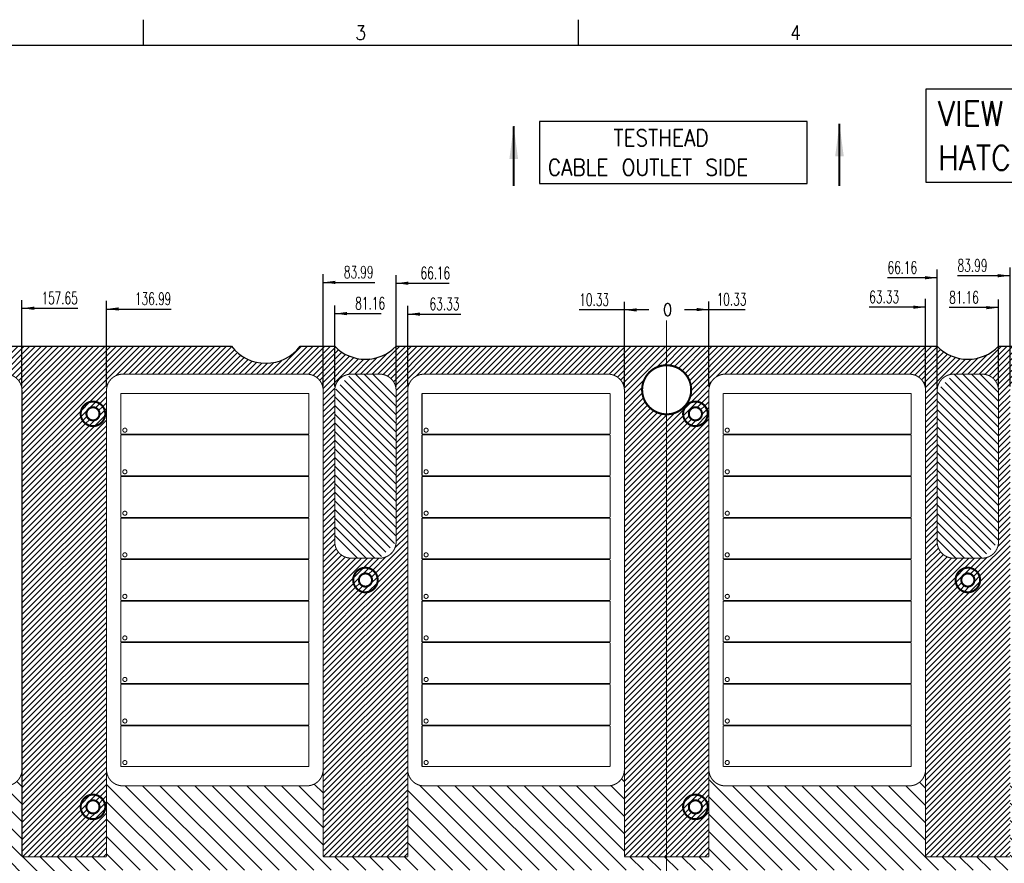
# Model space of a CAD drawing. Header units: inches. Extents: x 71 to 912, y 11 to 605.
# Tile 9 of 18: x 248 to 489, y 399 to 605. Entities that reach past the tile are written whole.
import ezdxf

# ---------------------------------------------------------------- set-up
doc = ezdxf.new("R2010")
doc.units = ezdxf.units.IN
doc.linetypes.add('DOT_CENTER', pattern=[14, 12, -1, 0, -1])
doc.layers.add('1', color=7, linetype='Continuous')
doc.styles.add('CONVERTER_11', font='txt.shx', dxfattribs={"width": 0.63})
doc.styles.add('CONVERTER_12', font='txt.shx', dxfattribs={"width": 0.9})
doc.dimstyles.get("Standard").update_dxf_attribs({"dimtxt": 0.18, "dimasz": 0.18, "dimexe": 0.18, "dimexo": 0.0625, "dimgap": 0.09, "dimtad": 0, "dimtih": 1, "dimtoh": 1, "dimdec": 4, "dimzin": 0, "dimdsep": 46, "dimtxsty": 'Standard', "dimcen": 0.09, "dimadec": 0, "dimazin": 0, "dimtfac": 1, "dimtdec": 4, "dimtofl": 0, "dimtmove": 0, "dimatfit": 3, "dimfxl": 1, "dimtolj": 1, "dimtzin": 0, "dimarcsym": 0})
pattern_1 = [(45, (0, 0), (-0.7071068, 0.7071068), [])]
pattern_2 = [(135, (0, 0), (-1.0606602, -1.0606602), [])]

# ---------------------------------------------------------------- blocks, each defined once
blk = doc.blocks.new('N2605-96570_pcb__5', base_point=(115.57, 95.77))
at = {"layer": '1', "linetype": 'Continuous'}
h = blk.add_hatch(dxfattribs=at)
h.set_pattern_fill('_USER', color=1, angle=45, pattern_type=0)
h.set_pattern_definition(pattern_1)
edge = h.paths.add_edge_path()
edge.add_line((697.23, 400.4), (673.2, 400.4))
edge.add_arc((673.2, 396.4), 4, 90, 180)
edge.add_line((669.2, 396.4), (669.2, 224.4))
edge.add_arc((673.2, 224.4), 4, 180, 270)
edge.add_line((673.2, 220.4), (697.23, 220.4))
edge.add_line((697.23, 220.4), (697.23, 95.77))
edge.add_line((697.23, 95.77), (413.91, 95.77))
edge.add_arc((406.4, 88.43), 10.5, 44.359, 135.641)
edge.add_line((398.89, 95.77), (316.74, 95.77))
edge.add_arc((308.37, 89.42), 10.5, 37.2105, 142.7895)
edge.add_line((300.01, 95.77), (115.57, 95.77))
edge.add_line((115.57, 95.77), (115.57, 220.4))
edge.add_line((115.57, 220.4), (139.6, 220.4))
edge.add_arc((139.6, 224.4), 4, 270, 360)
edge.add_line((143.6, 224.4), (143.6, 396.4))
edge.add_arc((139.6, 396.4), 4, 0, 90)
edge.add_line((139.6, 400.4), (115.57, 400.4))
edge.add_line((115.57, 400.4), (115.57, 525.03))
edge.add_line((115.57, 525.03), (300.01, 525.03))
edge.add_arc((308.38, 531.38), 10.5, 217.2117, 322.7883)
edge.add_line((316.74, 525.03), (325.23, 525.03))
edge.add_arc((332.74, 532.37), 10.5, 224.359, 315.641)
edge.add_line((340.25, 525.03), (472.55, 525.03))
edge.add_arc((480.06, 532.37), 10.5, 224.359, 315.641)
edge.add_line((487.57, 525.03), (697.23, 525.03))
edge.add_line((697.23, 525.03), (697.23, 400.4))
edge = h.paths.add_edge_path(flags=16)
edge.add_arc((694.01, 112.28), 3, 0, 360)
edge = h.paths.add_edge_path(flags=16)
edge.add_arc((627.38, 152.92), 3, 0, 360)
edge = h.paths.add_edge_path(flags=16)
edge.add_arc((694.01, 208.4), 3, 0, 360)
edge = h.paths.add_edge_path(flags=16)
edge.add_arc((546.69, 112.28), 3, 0, 360)
edge = h.paths.add_edge_path(flags=16)
edge.add_arc((480.06, 152.92), 3, 0, 360)
edge = h.paths.add_edge_path(flags=16)
edge.add_arc((413.43, 112.28), 3, 0, 360)
edge = h.paths.add_edge_path(flags=16)
edge.add_arc((406.4, 127.9), 8, 0, 360)
edge = h.paths.add_edge_path(flags=16)
edge.add_arc((406.4, 106.4), 6, 0, 360)
edge = h.paths.add_edge_path(flags=16)
edge.add_arc((546.69, 208.4), 3, 0, 360)
edge = h.paths.add_edge_path(flags=16)
edge.add_arc((413.43, 208.4), 3, 0, 360)
edge = h.paths.add_edge_path(flags=16)
edge.add_arc((694.01, 412.4), 3, 0, 360)
edge = h.paths.add_edge_path(flags=16)
edge.add_arc((627.38, 408.47), 8, 0, 360)
edge = h.paths.add_edge_path(flags=16)
edge.add_arc((627.38, 467.88), 3, 0, 360)
edge = h.paths.add_edge_path(flags=16)
edge.add_arc((694.01, 515.52), 1.51, 0, 360)
edge = h.paths.add_edge_path(flags=16)
edge.add_arc((694.01, 508.52), 3, 0, 360)
edge = h.paths.add_edge_path(flags=16)
edge.add_arc((546.69, 412.4), 3, 0, 360)
edge = h.paths.add_edge_path(flags=16)
edge.add_arc((413.43, 412.4), 3, 0, 360)
edge = h.paths.add_edge_path(flags=16)
edge.add_arc((406.4, 514.4), 6, 0, 360)
edge = h.paths.add_edge_path(flags=16)
edge.add_arc((480.06, 467.88), 3, 0, 360)
edge = h.paths.add_edge_path(flags=16)
edge.add_arc((546.69, 508.52), 3, 0, 360)
edge = h.paths.add_edge_path(flags=16)
edge.add_arc((413.43, 508.52), 3, 0, 360)
edge = h.paths.add_edge_path(flags=16)
edge.add_arc((332.74, 152.92), 3, 0, 360)
edge = h.paths.add_edge_path(flags=16)
edge.add_arc((266.11, 112.28), 3, 0, 360)
edge = h.paths.add_edge_path(flags=16)
edge.add_arc((266.11, 208.4), 3, 0, 360)
edge = h.paths.add_edge_path(flags=16)
edge.add_arc((118.79, 105.28), 1.51, 0, 360)
edge = h.paths.add_edge_path(flags=16)
edge.add_arc((118.79, 112.28), 3, 0, 360)
edge = h.paths.add_edge_path(flags=16)
edge.add_arc((185.42, 152.92), 3, 0, 360)
edge = h.paths.add_edge_path(flags=16)
edge.add_arc((118.79, 208.4), 3, 0, 360)
edge = h.paths.add_edge_path(flags=16)
edge.add_arc((266.11, 412.4), 3, 0, 360)
edge = h.paths.add_edge_path(flags=16)
edge.add_arc((332.74, 467.88), 3, 0, 360)
edge = h.paths.add_edge_path(flags=16)
edge.add_arc((266.11, 508.52), 3, 0, 360)
edge = h.paths.add_edge_path(flags=16)
edge.add_arc((185.42, 408.47), 8, 0, 360)
edge = h.paths.add_edge_path(flags=16)
edge.add_arc((118.79, 412.4), 3, 0, 360)
edge = h.paths.add_edge_path(flags=16)
edge.add_arc((185.42, 467.88), 3, 0, 360)
edge = h.paths.add_edge_path(flags=16)
edge.add_arc((118.79, 508.52), 3, 0, 360)
edge = h.paths.add_edge_path(flags=16)
edge.add_line((416.73, 220.6), (396.07, 220.6))
edge.add_line((396.07, 220.6), (396.07, 199.26))
edge.add_line((396.07, 199.26), (396.07, 106.58))
edge.add_arc((392.07, 106.58), 4, 270, 360, ccw=False)
edge.add_line((392.07, 102.58), (347.07, 102.58))
edge.add_arc((347.07, 106.58), 4, 180, 270, ccw=False)
edge.add_line((343.07, 106.58), (343.07, 199.26))
edge.add_line((343.07, 199.26), (343.07, 220.6))
edge.add_line((343.07, 220.6), (322.41, 220.6))
edge.add_line((322.41, 220.6), (322.41, 199.26))
edge.add_line((322.41, 199.26), (322.41, 106.58))
edge.add_arc((318.41, 106.58), 4, 270, 360, ccw=False)
edge.add_line((318.41, 102.58), (273.41, 102.58))
edge.add_arc((273.41, 106.58), 4, 180, 270, ccw=False)
edge.add_line((269.41, 106.58), (269.41, 199.26))
edge.add_line((269.41, 199.26), (269.41, 220.6))
edge.add_line((269.41, 220.6), (248.75, 220.6))
edge.add_line((248.75, 220.6), (248.75, 199.26))
edge.add_line((248.75, 199.26), (248.75, 106.58))
edge.add_arc((244.75, 106.58), 4, 270, 360, ccw=False)
edge.add_line((244.75, 102.58), (199.75, 102.58))
edge.add_arc((199.75, 106.58), 4, 180, 270, ccw=False)
edge.add_line((195.75, 106.58), (195.75, 199.26))
edge.add_line((195.75, 199.26), (195.75, 220.6))
edge.add_line((195.75, 220.6), (175.09, 220.6))
edge.add_line((175.09, 220.6), (175.09, 199.26))
edge.add_line((175.09, 199.26), (175.09, 106.58))
edge.add_arc((171.09, 106.58), 4, 270, 360, ccw=False)
edge.add_line((171.09, 102.58), (126.09, 102.58))
edge.add_arc((126.09, 106.58), 4, 180, 270, ccw=False)
edge.add_line((122.09, 106.58), (122.09, 199.26))
edge.add_arc((126.09, 199.26), 4, 90, 180, ccw=False)
edge.add_line((126.09, 203.26), (149.09, 203.26))
edge.add_line((149.09, 203.26), (149.09, 242.4))
edge.add_line((149.09, 242.4), (149.09, 307.39))
edge.add_arc((152.09, 307.39), 3, 149.8827, 180, ccw=False)
edge.add_arc((146.9, 310.4), 3, 30.1173, 329.8827, ccw=False)
edge.add_arc((152.09, 313.41), 3, 180, 210.1173, ccw=False)
edge.add_line((149.09, 313.41), (149.09, 378.4))
edge.add_line((149.09, 378.4), (149.09, 417.54))
edge.add_line((149.09, 417.54), (126.09, 417.54))
edge.add_arc((126.09, 421.54), 4, 180, 270, ccw=False)
edge.add_line((122.09, 421.54), (122.09, 514.22))
edge.add_arc((126.09, 514.22), 4, 90, 180, ccw=False)
edge.add_line((126.09, 518.22), (171.09, 518.22))
edge.add_arc((171.09, 514.22), 4, 0, 90, ccw=False)
edge.add_line((175.09, 514.22), (175.09, 421.54))
edge.add_line((175.09, 421.54), (175.09, 400.2))
edge.add_line((175.09, 400.2), (195.75, 400.2))
edge.add_line((195.75, 400.2), (195.75, 421.54))
edge.add_line((195.75, 421.54), (195.75, 514.22))
edge.add_arc((199.75, 514.22), 4, 90, 180, ccw=False)
edge.add_line((199.75, 518.22), (244.75, 518.22))
edge.add_arc((244.75, 514.22), 4, 0, 90, ccw=False)
edge.add_line((248.75, 514.22), (248.75, 421.54))
edge.add_line((248.75, 421.54), (248.75, 400.2))
edge.add_line((248.75, 400.2), (269.41, 400.2))
edge.add_line((269.41, 400.2), (269.41, 421.54))
edge.add_line((269.41, 421.54), (269.41, 514.22))
edge.add_arc((273.41, 514.22), 4, 90, 180, ccw=False)
edge.add_line((273.41, 518.22), (318.41, 518.22))
edge.add_arc((318.41, 514.22), 4, 0, 90, ccw=False)
edge.add_line((322.41, 514.22), (322.41, 421.54))
edge.add_line((322.41, 421.54), (322.41, 400.2))
edge.add_line((322.41, 400.2), (343.07, 400.2))
edge.add_line((343.07, 400.2), (343.07, 421.54))
edge.add_line((343.07, 421.54), (343.07, 514.22))
edge.add_arc((347.07, 514.22), 4, 90, 180, ccw=False)
edge.add_line((347.07, 518.22), (392.07, 518.22))
edge.add_arc((392.07, 514.22), 4, 0, 90, ccw=False)
edge.add_line((396.07, 514.22), (396.07, 421.54))
edge.add_line((396.07, 421.54), (396.07, 400.2))
edge.add_line((396.07, 400.2), (416.73, 400.2))
edge.add_line((416.73, 400.2), (416.73, 421.54))
edge.add_line((416.73, 421.54), (416.73, 514.22))
edge.add_arc((420.73, 514.22), 4, 90, 180, ccw=False)
edge.add_line((420.73, 518.22), (465.73, 518.22))
edge.add_arc((465.73, 514.22), 4, 0, 90, ccw=False)
edge.add_line((469.73, 514.22), (469.73, 421.54))
edge.add_line((469.73, 421.54), (469.73, 400.2))
edge.add_line((469.73, 400.2), (490.39, 400.2))
edge.add_line((490.39, 400.2), (490.39, 421.54))
edge.add_line((490.39, 421.54), (490.39, 514.22))
edge.add_arc((494.39, 514.22), 4, 90, 180, ccw=False)
edge.add_line((494.39, 518.22), (539.39, 518.22))
edge.add_arc((539.39, 514.22), 4, 0, 90, ccw=False)
edge.add_line((543.39, 514.22), (543.39, 421.54))
edge.add_line((543.39, 421.54), (543.39, 400.2))
edge.add_line((543.39, 400.2), (564.05, 400.2))
edge.add_line((564.05, 400.2), (564.05, 421.54))
edge.add_line((564.05, 421.54), (564.05, 514.22))
edge.add_arc((568.05, 514.22), 4, 90, 180, ccw=False)
edge.add_line((568.05, 518.22), (613.05, 518.22))
edge.add_arc((613.05, 514.22), 4, 0, 90, ccw=False)
edge.add_line((617.05, 514.22), (617.05, 421.54))
edge.add_line((617.05, 421.54), (617.05, 400.2))
edge.add_line((617.05, 400.2), (637.71, 400.2))
edge.add_line((637.71, 400.2), (637.71, 421.54))
edge.add_line((637.71, 421.54), (637.71, 514.22))
edge.add_arc((641.71, 514.22), 4, 90, 180, ccw=False)
edge.add_line((641.71, 518.22), (686.71, 518.22))
edge.add_arc((686.71, 514.22), 4, 0, 90, ccw=False)
edge.add_line((690.71, 514.22), (690.71, 421.54))
edge.add_arc((686.71, 421.54), 4, 270, 360, ccw=False)
edge.add_line((686.71, 417.54), (663.71, 417.54))
edge.add_line((663.71, 417.54), (663.71, 378.4))
edge.add_line((663.71, 378.4), (663.71, 313.41))
edge.add_arc((660.71, 313.41), 3, 329.8827, 360, ccw=False)
edge.add_arc((665.9, 310.4), 3, -149.8827, 149.8827, ccw=False)
edge.add_arc((660.71, 307.39), 3, 0, 30.1173, ccw=False)
edge.add_line((663.71, 307.39), (663.71, 242.4))
edge.add_line((663.71, 242.4), (663.71, 203.26))
edge.add_line((663.71, 203.26), (686.71, 203.26))
edge.add_arc((686.71, 199.26), 4, 0, 90, ccw=False)
edge.add_line((690.71, 199.26), (690.71, 106.58))
edge.add_arc((686.71, 106.58), 4, 270, 360, ccw=False)
edge.add_line((686.71, 102.58), (641.71, 102.58))
edge.add_arc((641.71, 106.58), 4, 180, 270, ccw=False)
edge.add_line((637.71, 106.58), (637.71, 199.26))
edge.add_line((637.71, 199.26), (637.71, 220.6))
edge.add_line((637.71, 220.6), (617.05, 220.6))
edge.add_line((617.05, 220.6), (617.05, 199.26))
edge.add_line((617.05, 199.26), (617.05, 106.58))
edge.add_arc((613.05, 106.58), 4, 270, 360, ccw=False)
edge.add_line((613.05, 102.58), (568.05, 102.58))
edge.add_arc((568.05, 106.58), 4, 180, 270, ccw=False)
edge.add_line((564.05, 106.58), (564.05, 199.26))
edge.add_line((564.05, 199.26), (564.05, 220.6))
edge.add_line((564.05, 220.6), (543.39, 220.6))
edge.add_line((543.39, 220.6), (543.39, 199.26))
edge.add_line((543.39, 199.26), (543.39, 106.58))
edge.add_arc((539.39, 106.58), 4, 270, 360, ccw=False)
edge.add_line((539.39, 102.58), (494.39, 102.58))
edge.add_arc((494.39, 106.58), 4, 180, 270, ccw=False)
edge.add_line((490.39, 106.58), (490.39, 199.26))
edge.add_line((490.39, 199.26), (490.39, 220.6))
edge.add_line((490.39, 220.6), (469.73, 220.6))
edge.add_line((469.73, 220.6), (469.73, 199.26))
edge.add_line((469.73, 199.26), (469.73, 106.58))
edge.add_arc((465.73, 106.58), 4, 270, 360, ccw=False)
edge.add_line((465.73, 102.58), (420.73, 102.58))
edge.add_arc((420.73, 106.58), 4, 180, 270, ccw=False)
edge.add_line((416.73, 106.58), (416.73, 199.26))
edge.add_line((416.73, 199.26), (416.73, 220.6))
edge = h.paths.add_edge_path(flags=16)
edge.add_arc((630.88, 143.58), 4, 0, 90)
edge.add_line((630.88, 147.58), (623.88, 147.58))
edge.add_arc((623.88, 143.58), 4, 90, 180)
edge.add_line((619.88, 143.58), (619.88, 106.58))
edge.add_arc((623.88, 106.58), 4, 180, 270)
edge.add_line((623.88, 102.58), (630.88, 102.58))
edge.add_arc((630.88, 106.58), 4, 270, 360)
edge.add_line((634.88, 106.58), (634.88, 143.58))
edge = h.paths.add_edge_path(flags=16)
edge.add_arc((483.56, 106.58), 4, 270, 360)
edge.add_line((487.56, 106.58), (487.56, 143.58))
edge.add_arc((483.56, 143.58), 4, 0, 90)
edge.add_line((483.56, 147.58), (476.56, 147.58))
edge.add_arc((476.56, 143.58), 4, 90, 180)
edge.add_line((472.56, 143.58), (472.56, 106.58))
edge.add_arc((476.56, 106.58), 4, 180, 270)
edge.add_line((476.56, 102.58), (483.56, 102.58))
edge = h.paths.add_edge_path(flags=16)
edge.add_arc((630.88, 477.22), 4, 270, 360)
edge.add_line((634.88, 477.22), (634.88, 514.22))
edge.add_arc((630.88, 514.22), 4, 0, 90)
edge.add_line((630.88, 518.22), (623.88, 518.22))
edge.add_arc((623.88, 514.22), 4, 90, 180)
edge.add_line((619.88, 514.22), (619.88, 477.22))
edge.add_arc((623.88, 477.22), 4, 180, 270)
edge.add_line((623.88, 473.22), (630.88, 473.22))
edge = h.paths.add_edge_path(flags=16)
edge.add_arc((483.56, 477.22), 4, 270, 360)
edge.add_line((487.56, 477.22), (487.56, 514.22))
edge.add_arc((483.56, 514.22), 4, 0, 90)
edge.add_line((483.56, 518.22), (476.56, 518.22))
edge.add_arc((476.56, 514.22), 4, 90, 180)
edge.add_line((472.56, 514.22), (472.56, 477.22))
edge.add_arc((476.56, 477.22), 4, 180, 270)
edge.add_line((476.56, 473.22), (483.56, 473.22))
edge = h.paths.add_edge_path(flags=16)
edge.add_arc((336.24, 106.58), 4, 270, 360)
edge.add_line((340.24, 106.58), (340.24, 143.58))
edge.add_arc((336.24, 143.58), 4, 0, 90)
edge.add_line((336.24, 147.58), (329.24, 147.58))
edge.add_arc((329.24, 143.58), 4, 90, 180)
edge.add_line((325.24, 143.58), (325.24, 106.58))
edge.add_arc((329.24, 106.58), 4, 180, 270)
edge.add_line((329.24, 102.58), (336.24, 102.58))
edge = h.paths.add_edge_path(flags=16)
edge.add_arc((188.92, 106.58), 4, 270, 360)
edge.add_line((192.92, 106.58), (192.92, 143.58))
edge.add_arc((188.92, 143.58), 4, 0, 90)
edge.add_line((188.92, 147.58), (181.92, 147.58))
edge.add_arc((181.92, 143.58), 4, 90, 180)
edge.add_line((177.92, 143.58), (177.92, 106.58))
edge.add_arc((181.92, 106.58), 4, 180, 270)
edge.add_line((181.92, 102.58), (188.92, 102.58))
edge = h.paths.add_edge_path(flags=16)
edge.add_arc((336.24, 514.22), 4, 0, 90)
edge.add_line((336.24, 518.22), (329.24, 518.22))
edge.add_arc((329.24, 514.22), 4, 90, 180)
edge.add_line((325.24, 514.22), (325.24, 477.22))
edge.add_arc((329.24, 477.22), 4, 180, 270)
edge.add_line((329.24, 473.22), (336.24, 473.22))
edge.add_arc((336.24, 477.22), 4, 270, 360)
edge.add_line((340.24, 477.22), (340.24, 514.22))
edge = h.paths.add_edge_path(flags=16)
edge.add_arc((188.92, 477.22), 4, 270, 360)
edge.add_line((192.92, 477.22), (192.92, 514.22))
edge.add_arc((188.92, 514.22), 4, 0, 90)
edge.add_line((188.92, 518.22), (181.92, 518.22))
edge.add_arc((181.92, 514.22), 4, 90, 180)
edge.add_line((177.92, 514.22), (177.92, 477.22))
edge.add_arc((181.92, 477.22), 4, 180, 270)
edge.add_line((181.92, 473.22), (188.92, 473.22))
h = blk.add_hatch(dxfattribs=at)
h.set_pattern_fill('_USER', color=1, scale=3, angle=135, pattern_type=0)
h.set_pattern_definition([(135, (0, 0), (-2.12132, -2.12132), [])])
edge = h.paths.add_edge_path()
edge.add_line((617.05, 421.54), (617.05, 400.2))
edge.add_line((617.05, 400.2), (637.71, 400.2))
edge.add_line((637.71, 400.2), (637.71, 421.54))
edge.add_arc((641.71, 421.54), 4, 180, 270)
edge.add_line((641.71, 417.54), (663.71, 417.54))
edge.add_line((663.71, 417.54), (663.71, 378.4))
edge.add_arc((659.71, 378.4), 4, 0, 69.6655)
edge.add_arc((659.71, 378.4), 4, 69.6655, 90)
edge.add_line((659.71, 382.4), (625.9, 382.4))
edge.add_line((625.9, 382.4), (590.7, 382.4))
edge.add_line((590.7, 382.4), (581, 382.4))
edge.add_line((581, 382.4), (568.05, 382.4))
edge.add_arc((568.05, 378.4), 4, 90, 179.9966)
edge.add_line((564.05, 378.4), (564.05, 365.4))
edge.add_line((564.05, 365.4), (548.1, 365.4))
edge.add_line((548.1, 365.4), (548.1, 392.4))
edge.add_arc((543.6, 392.4), 4.5, 360, 450)
edge.add_line((543.6, 396.9), (269.2, 396.9))
edge.add_arc((269.2, 392.4), 4.5, 90, 180)
edge.add_line((264.7, 392.4), (264.7, 365.4))
edge.add_line((264.7, 365.4), (248.75, 365.4))
edge.add_line((248.75, 365.4), (248.75, 378.4))
edge.add_arc((244.75, 378.4), 4, 360, 450)
edge.add_line((244.75, 382.4), (231.8, 382.4))
edge.add_line((231.8, 382.4), (222.1, 382.4))
edge.add_line((222.1, 382.4), (186.9, 382.4))
edge.add_line((186.9, 382.4), (153.09, 382.4))
edge.add_arc((153.09, 378.4), 4, 90, 110.3345)
edge.add_arc((153.09, 378.4), 4, 110.3345, 180)
edge.add_line((149.09, 378.4), (149.09, 417.54))
edge.add_line((149.09, 417.54), (171.09, 417.54))
edge.add_arc((171.09, 421.54), 4, 270, 360)
edge.add_line((175.09, 421.54), (175.09, 400.2))
edge.add_line((175.09, 400.2), (195.75, 400.2))
edge.add_line((195.75, 400.2), (195.75, 421.54))
edge.add_arc((199.75, 421.54), 4, 180, 270)
edge.add_line((199.75, 417.54), (244.75, 417.54))
edge.add_arc((244.75, 421.54), 4, 270, 360)
edge.add_line((248.75, 421.54), (248.75, 400.2))
edge.add_line((248.75, 400.2), (269.41, 400.2))
edge.add_line((269.41, 400.2), (269.41, 421.54))
edge.add_arc((273.41, 421.54), 4, 180, 270)
edge.add_line((273.41, 417.54), (318.41, 417.54))
edge.add_arc((318.41, 421.54), 4, 270, 360)
edge.add_line((322.41, 421.54), (322.41, 400.2))
edge.add_line((322.41, 400.2), (343.07, 400.2))
edge.add_line((343.07, 400.2), (343.07, 421.54))
edge.add_arc((347.07, 421.54), 4, 180, 270)
edge.add_line((347.07, 417.54), (392.07, 417.54))
edge.add_arc((392.07, 421.54), 4, 270, 360)
edge.add_line((396.07, 421.54), (396.07, 400.2))
edge.add_line((396.07, 400.2), (416.73, 400.2))
edge.add_line((416.73, 400.2), (416.73, 421.54))
edge.add_arc((420.73, 421.54), 4, 180, 270)
edge.add_line((420.73, 417.54), (465.73, 417.54))
edge.add_arc((465.73, 421.54), 4, 270, 360)
edge.add_line((469.73, 421.54), (469.73, 400.2))
edge.add_line((469.73, 400.2), (490.39, 400.2))
edge.add_line((490.39, 400.2), (490.39, 421.54))
edge.add_arc((494.39, 421.54), 4, 180, 270)
edge.add_line((494.39, 417.54), (539.39, 417.54))
edge.add_arc((539.39, 421.54), 4, 270, 360)
edge.add_line((543.39, 421.54), (543.39, 400.2))
edge.add_line((543.39, 400.2), (564.05, 400.2))
edge.add_line((564.05, 400.2), (564.05, 421.54))
edge.add_arc((568.05, 421.54), 4, 180, 270)
edge.add_line((568.05, 417.54), (613.05, 417.54))
edge.add_arc((613.05, 421.54), 4, 270, 360)
at = {"color": 7, "linetype": 'Continuous'}
for p, q in [((115.57, 525.03), (300.01, 525.03)), ((316.74, 525.03), (325.23, 525.03)), ((340.25, 525.03), (472.55, 525.03)), ((487.57, 525.03), (697.23, 525.03))]:
    blk.add_line(p, q, dxfattribs=at)
at = {"color": 3, "linetype": 'Continuous', "const_width": 0.25}
for points in [[(248.75, 514.22, 0.414214), (244.75, 518.22, 0.414214)], [(273.41, 518.22, 0.414214), (269.41, 514.22, 0.414214)], [(322.41, 514.22, 0.414214), (318.41, 518.22, 0.414214)], [(329.24, 518.22, 0.414214), (325.24, 514.22, 0.414214)], [(340.24, 514.22, 0.414214), (336.24, 518.22, 0.414214)], [(347.07, 518.22, 0.414214), (343.07, 514.22, 0.414214)], [(396.07, 514.22, 0.414214), (392.07, 518.22, 0.414214)], [(420.73, 518.22, 0.414214), (416.73, 514.22, 0.414214)], [(469.73, 514.22, 0.414214), (465.73, 518.22, 0.414214)], [(476.56, 518.22, 0.414214), (472.56, 514.22, 0.414214)], [(487.56, 514.22, 0.414214), (483.56, 518.22, 0.414214)], [(325.24, 477.22, 0.414214), (329.24, 473.22, 0.414214)], [(336.24, 473.22, 0.414214), (340.24, 477.22, 0.414214)], [(472.56, 477.22, 0.414214), (476.56, 473.22, 0.414214)], [(483.56, 473.22, 0.414214), (487.56, 477.22, 0.414214)], [(244.75, 417.54, 0.414214), (248.75, 421.54, 0.414214)], [(269.41, 421.54, 0.414214), (273.41, 417.54, 0.414214)], [(318.41, 417.54, 0.414214), (322.41, 421.54, 0.414214)], [(343.07, 421.54, 0.414214), (347.07, 417.54, 0.414214)], [(392.07, 417.54, 0.414214), (396.07, 421.54, 0.414214)], [(416.73, 421.54, 0.414214), (420.73, 417.54, 0.414214)], [(465.73, 417.54, 0.414214), (469.73, 421.54, 0.414214)]]:
    blk.add_lwpolyline(points, format="xyb", dxfattribs=at)
for points in [[(273.41, 518.22), (318.41, 518.22)], [(336.24, 518.22), (329.24, 518.22)], [(347.07, 518.22), (392.07, 518.22)], [(420.73, 518.22), (465.73, 518.22)], [(483.56, 518.22), (476.56, 518.22)], [(248.75, 514.22), (248.75, 421.54)], [(269.41, 421.54), (269.41, 514.22)], [(318.91, 513.52), (272.91, 513.52)], [(272.91, 513.52), (272.91, 503.52)], [(318.91, 503.52), (318.91, 513.52)], [(322.41, 514.22), (322.41, 421.54)], [(325.24, 514.22), (325.24, 477.22)], [(340.24, 477.22), (340.24, 514.22)], [(343.07, 421.54), (343.07, 514.22)], [(346.57, 513.52), (346.57, 503.52)], [(392.57, 513.52), (346.57, 513.52)], [(392.57, 503.52), (392.57, 513.52)], [(396.07, 514.22), (396.07, 421.54)], [(416.73, 421.54), (416.73, 514.22)], [(420.23, 513.52), (420.23, 503.52)], [(466.23, 513.52), (420.23, 513.52)], [(466.23, 503.52), (466.23, 513.52)], [(469.73, 514.22), (469.73, 421.54)], [(472.56, 514.22), (472.56, 477.22)], [(487.56, 477.22), (487.56, 514.22)], [(272.91, 503.52), (318.91, 503.52)], [(272.91, 503.36), (272.91, 493.36)], [(318.91, 503.36), (272.91, 503.36)], [(318.91, 493.36), (318.91, 503.36)], [(346.57, 503.52), (392.57, 503.52)], [(346.57, 503.36), (346.57, 493.36)], [(392.57, 503.36), (346.57, 503.36)], [(392.57, 493.36), (392.57, 503.36)], [(420.23, 503.52), (466.23, 503.52)], [(420.23, 503.36), (420.23, 493.36)], [(466.23, 503.36), (420.23, 503.36)], [(466.23, 493.36), (466.23, 503.36)], [(272.91, 493.36), (318.91, 493.36)], [(272.91, 493.2), (272.91, 483.2)], [(318.91, 493.2), (272.91, 493.2)], [(318.91, 483.2), (318.91, 493.2)], [(346.57, 493.36), (392.57, 493.36)], [(346.57, 493.2), (346.57, 483.2)], [(392.57, 493.2), (346.57, 493.2)], [(392.57, 483.2), (392.57, 493.2)], [(420.23, 493.36), (466.23, 493.36)], [(420.23, 493.2), (420.23, 483.2)], [(466.23, 493.2), (420.23, 493.2)], [(466.23, 483.2), (466.23, 493.2)], [(272.91, 483.2), (318.91, 483.2)], [(272.91, 483.04), (272.91, 473.04)], [(318.91, 483.04), (272.91, 483.04)], [(318.91, 473.04), (318.91, 483.04)], [(346.57, 483.2), (392.57, 483.2)], [(346.57, 483.04), (346.57, 473.04)], [(392.57, 483.04), (346.57, 483.04)], [(392.57, 473.04), (392.57, 483.04)], [(420.23, 483.2), (466.23, 483.2)], [(420.23, 483.04), (420.23, 473.04)], [(466.23, 483.04), (420.23, 483.04)], [(466.23, 473.04), (466.23, 483.04)], [(272.91, 473.04), (318.91, 473.04)], [(318.91, 472.88), (272.91, 472.88)], [(272.91, 472.88), (272.91, 462.88)], [(318.91, 462.88), (318.91, 472.88)], [(329.24, 473.22), (336.24, 473.22)], [(346.57, 473.04), (392.57, 473.04)], [(346.57, 472.88), (346.57, 462.88)], [(392.57, 472.88), (346.57, 472.88)], [(392.57, 462.88), (392.57, 472.88)], [(420.23, 473.04), (466.23, 473.04)], [(466.23, 472.88), (420.23, 472.88)], [(420.23, 472.88), (420.23, 462.88)], [(466.23, 462.88), (466.23, 472.88)], [(476.56, 473.22), (483.56, 473.22)], [(272.91, 462.88), (318.91, 462.88)], [(272.91, 462.72), (272.91, 452.72)], [(318.91, 462.72), (272.91, 462.72)], [(318.91, 452.72), (318.91, 462.72)], [(346.57, 462.88), (392.57, 462.88)], [(346.57, 462.72), (346.57, 452.72)], [(392.57, 462.72), (346.57, 462.72)], [(392.57, 452.72), (392.57, 462.72)], [(420.23, 462.88), (466.23, 462.88)], [(420.23, 462.72), (420.23, 452.72)], [(466.23, 462.72), (420.23, 462.72)], [(466.23, 452.72), (466.23, 462.72)], [(272.91, 452.72), (318.91, 452.72)], [(318.91, 452.56), (272.91, 452.56)], [(272.91, 452.56), (272.91, 442.56)], [(318.91, 442.56), (318.91, 452.56)], [(346.57, 452.72), (392.57, 452.72)], [(346.57, 452.56), (346.57, 442.56)], [(392.57, 452.56), (346.57, 452.56)], [(392.57, 442.56), (392.57, 452.56)], [(420.23, 452.72), (466.23, 452.72)], [(420.23, 452.56), (420.23, 442.56)], [(466.23, 452.56), (420.23, 452.56)], [(466.23, 442.56), (466.23, 452.56)], [(272.91, 442.56), (318.91, 442.56)], [(318.91, 442.4), (272.91, 442.4)], [(272.91, 442.4), (272.91, 432.4)], [(318.91, 432.4), (318.91, 442.4)], [(346.57, 442.56), (392.57, 442.56)], [(346.57, 442.4), (346.57, 432.4)], [(392.57, 442.4), (346.57, 442.4)], [(392.57, 432.4), (392.57, 442.4)], [(420.23, 442.56), (466.23, 442.56)], [(420.23, 442.4), (420.23, 432.4)], [(466.23, 442.4), (420.23, 442.4)], [(466.23, 432.4), (466.23, 442.4)], [(272.91, 432.4), (318.91, 432.4)], [(272.91, 432.24), (272.91, 422.24)], [(318.91, 432.24), (272.91, 432.24)], [(318.91, 422.24), (318.91, 432.24)], [(346.57, 432.4), (392.57, 432.4)], [(346.57, 432.24), (346.57, 422.24)], [(392.57, 432.24), (346.57, 432.24)], [(392.57, 422.24), (392.57, 432.24)], [(420.23, 432.4), (466.23, 432.4)], [(420.23, 432.24), (420.23, 422.24)], [(466.23, 432.24), (420.23, 432.24)], [(466.23, 422.24), (466.23, 432.24)], [(248.75, 421.54), (248.75, 400.2)], [(269.41, 400.2), (269.41, 421.54)], [(272.91, 422.24), (318.91, 422.24)], [(322.41, 421.54), (322.41, 400.2)], [(343.07, 400.2), (343.07, 421.54)], [(346.57, 422.24), (392.57, 422.24)], [(396.07, 421.54), (396.07, 400.2)], [(416.73, 400.2), (416.73, 421.54)], [(420.23, 422.24), (466.23, 422.24)], [(469.73, 421.54), (469.73, 400.2)], [(273.41, 417.54), (318.41, 417.54)], [(347.07, 417.54), (392.07, 417.54)], [(420.73, 417.54), (465.73, 417.54)], [(248.75, 400.2), (269.41, 400.2)], [(322.41, 400.2), (343.07, 400.2)], [(396.07, 400.2), (416.73, 400.2)], [(469.73, 400.2), (490.39, 400.2)]]:
    blk.add_lwpolyline(points, dxfattribs=at)
for points in [[(273.41, 504.52, 1), (274.41, 504.52, 1)], [(347.07, 504.52, 1), (348.07, 504.52, 1)], [(420.73, 504.52, 1), (421.73, 504.52, 1)], [(273.41, 494.36, 1), (274.41, 494.36, 1)], [(347.07, 494.36, 1), (348.07, 494.36, 1)], [(420.73, 494.36, 1), (421.73, 494.36, 1)], [(273.41, 484.2, 1), (274.41, 484.2, 1)], [(347.07, 484.2, 1), (348.07, 484.2, 1)], [(420.73, 484.2, 1), (421.73, 484.2, 1)], [(273.41, 474.04, 1), (274.41, 474.04, 1)], [(347.07, 474.04, 1), (348.07, 474.04, 1)], [(420.73, 474.04, 1), (421.73, 474.04, 1)], [(273.41, 463.88, 1), (274.41, 463.88, 1)], [(347.07, 463.88, 1), (348.07, 463.88, 1)], [(420.73, 463.88, 1), (421.73, 463.88, 1)], [(273.41, 453.72, 1), (274.41, 453.72, 1)], [(347.07, 453.72, 1), (348.07, 453.72, 1)], [(420.73, 453.72, 1), (421.73, 453.72, 1)], [(273.41, 443.56, 1), (274.41, 443.56, 1)], [(347.07, 443.56, 1), (348.07, 443.56, 1)], [(420.73, 443.56, 1), (421.73, 443.56, 1)], [(273.41, 433.4, 1), (274.41, 433.4, 1)], [(347.07, 433.4, 1), (348.07, 433.4, 1)], [(420.73, 433.4, 1), (421.73, 433.4, 1)], [(273.41, 423.24, 1), (274.41, 423.24, 1)], [(347.07, 423.24, 1), (348.07, 423.24, 1)], [(420.73, 423.24, 1), (421.73, 423.24, 1)]]:
    blk.add_lwpolyline(points, format="xyb", close=True, dxfattribs=at)
at = {"color": 7, "linetype": 'Continuous'}
for centre, radius in [((406.4, 514.4), 6), ((266.11, 508.52), 3), ((413.43, 508.52), 3), ((266.11, 508.52), 1.6), ((413.43, 508.52), 1.6), ((332.74, 467.88), 3), ((480.06, 467.88), 3), ((332.74, 467.88), 1.6), ((480.06, 467.88), 1.6), ((266.11, 412.4), 3), ((413.43, 412.4), 3), ((266.11, 412.4), 1.6), ((413.43, 412.4), 1.6)]:
    blk.add_circle(centre, radius, dxfattribs=at)
for centre, start, end in [((308.38, 531.38), 217.2117, 322.7883), ((332.74, 532.37), 224.359, 315.641), ((480.06, 532.37), 224.359, 315.641)]:
    blk.add_arc(centre, 10.5, start, end, dxfattribs=at)
at = {"layer": '1', "color": 1, "linetype": 'DOT_CENTER', "const_width": 0.25}
blk.add_lwpolyline([(406.4, 85.38), (406.4, 531.39)], dxfattribs=at)
blk = doc.blocks.new('N2605-96570__6', base_point=(115.57, 95.77))
blk.add_blockref('N2605-96570_pcb__5', (115.57, 95.77))
blk = doc.blocks.new('*D15')
at = {"layer": '1', "color": 3, "linetype": 'Continuous'}
for p, q in [((416.73, 515.22), (416.73, 536.01)), ((410.73, 534.01), (425.62, 534.01))]:
    blk.add_line(p, q, dxfattribs=at)
at = {"layer": '1', "color": 3}
blk.add_solid([(413.73, 533.62), (413.73, 534.41), (416.73, 534.01)], dxfattribs=at)
at = {"layer": '1', "color": 3, "insert": (418.64, 535.01), "char_height": 3, "attachment_point": 7, "rotation": 0.0001, "line_spacing_factor": 0.60024, "style": 'CONVERTER_11'}
blk.add_mtext('10.33', dxfattribs=at)
blk = doc.blocks.new('*D25')
at = {"layer": '1', "color": 3, "linetype": 'Continuous'}
for p, q in [((248.75, 515.22), (248.75, 536.33)), ((248.75, 534.33), (262.38, 534.33))]:
    blk.add_line(p, q, dxfattribs=at)
at = {"layer": '1', "color": 3}
blk.add_solid([(251.75, 534.73), (251.75, 533.94), (248.75, 534.33)], dxfattribs=at)
at = {"layer": '1', "color": 3, "insert": (253.5, 535.33), "char_height": 3, "attachment_point": 7, "rotation": 0.0001, "line_spacing_factor": 0.60024, "style": 'CONVERTER_11'}
blk.add_mtext('157.65', dxfattribs=at)
blk = doc.blocks.new('*D26')
at = {"layer": '1', "color": 3, "linetype": 'Continuous'}
for p, q in [((269.41, 515.22), (269.41, 536.15)), ((269.41, 534.15), (285.22, 534.15))]:
    blk.add_line(p, q, dxfattribs=at)
at = {"layer": '1', "color": 3}
blk.add_solid([(272.41, 534.55), (272.41, 533.76), (269.41, 534.15)], dxfattribs=at)
at = {"layer": '1', "color": 3, "insert": (276.35, 535.15), "char_height": 3, "attachment_point": 7, "rotation": 0.0001, "line_spacing_factor": 0.60024, "style": 'CONVERTER_11'}
blk.add_mtext('136.99', dxfattribs=at)
blk = doc.blocks.new('*D27')
at = {"layer": '1', "color": 3, "linetype": 'Continuous'}
for p, q in [((322.41, 515.22), (322.41, 542.66)), ((322.41, 540.66), (335.05, 540.66))]:
    blk.add_line(p, q, dxfattribs=at)
at = {"layer": '1', "color": 3}
blk.add_solid([(325.41, 541.05), (325.41, 540.26), (322.41, 540.66)], dxfattribs=at)
at = {"layer": '1', "color": 3, "insert": (327.44, 541.66), "char_height": 3, "attachment_point": 7, "rotation": 0.0001, "line_spacing_factor": 0.60024, "style": 'CONVERTER_11'}
blk.add_mtext('83.99', dxfattribs=at)
blk = doc.blocks.new('*D28')
at = {"layer": '1', "color": 3, "linetype": 'Continuous'}
for p, q in [((325.24, 515.22), (325.24, 535.03)), ((325.24, 533.03), (336.6, 533.03))]:
    blk.add_line(p, q, dxfattribs=at)
at = {"layer": '1', "color": 3}
blk.add_solid([(328.24, 533.42), (328.24, 532.63), (325.24, 533.03)], dxfattribs=at)
at = {"layer": '1', "color": 3, "insert": (330.25, 534.03), "char_height": 3, "attachment_point": 7, "rotation": 0.0001, "line_spacing_factor": 0.60024, "style": 'CONVERTER_11'}
blk.add_mtext('81.16', dxfattribs=at)
blk = doc.blocks.new('*D29')
at = {"layer": '1', "color": 3, "linetype": 'Continuous'}
for p, q in [((340.24, 515.22), (340.24, 542.45)), ((340.24, 540.45), (353.18, 540.45))]:
    blk.add_line(p, q, dxfattribs=at)
at = {"layer": '1', "color": 3}
blk.add_solid([(343.24, 540.85), (343.24, 540.06), (340.24, 540.45)], dxfattribs=at)
at = {"layer": '1', "color": 3, "insert": (346.19, 541.45), "char_height": 3, "attachment_point": 7, "rotation": 0.0001, "line_spacing_factor": 0.60024, "style": 'CONVERTER_11'}
blk.add_mtext('66.16', dxfattribs=at)
blk = doc.blocks.new('*D30')
at = {"layer": '1', "color": 3, "linetype": 'Continuous'}
for p, q in [((343.07, 515.22), (343.07, 534.9)), ((343.07, 532.9), (356.05, 532.9))]:
    blk.add_line(p, q, dxfattribs=at)
at = {"layer": '1', "color": 3}
blk.add_solid([(346.07, 533.29), (346.07, 532.5), (343.07, 532.9)], dxfattribs=at)
at = {"layer": '1', "color": 3, "insert": (348.44, 533.9), "char_height": 3, "attachment_point": 7, "rotation": 0.0001, "line_spacing_factor": 0.60024, "style": 'CONVERTER_11'}
blk.add_mtext('63.33', dxfattribs=at)
blk = doc.blocks.new('*D31')
at = {"layer": '1', "color": 3, "linetype": 'Continuous'}
for p, q in [((396.07, 515.22), (396.07, 535.92)), ((402.07, 533.92), (385.01, 533.92))]:
    blk.add_line(p, q, dxfattribs=at)
at = {"layer": '1', "color": 3}
blk.add_solid([(399.07, 534.32), (399.07, 533.53), (396.07, 533.92)], dxfattribs=at)
at = {"layer": '1', "color": 3, "insert": (385.01, 534.92), "char_height": 3, "attachment_point": 7, "rotation": 0.0001, "line_spacing_factor": 0.60024, "style": 'CONVERTER_11'}
blk.add_mtext('10.33', dxfattribs=at)
blk = doc.blocks.new('*D38')
at = {"layer": '1', "color": 3, "linetype": 'Continuous'}
for p, q in [((490.39, 515.22), (490.39, 544.3)), ((490.39, 542.3), (477.54, 542.3))]:
    blk.add_line(p, q, dxfattribs=at)
at = {"layer": '1', "color": 3}
blk.add_solid([(487.39, 541.9), (487.39, 542.69), (490.39, 542.3)], dxfattribs=at)
at = {"layer": '1', "color": 3, "insert": (477.54, 543.3), "char_height": 3, "attachment_point": 7, "rotation": 0.0001, "line_spacing_factor": 0.60024, "style": 'CONVERTER_11'}
blk.add_mtext('83.99', dxfattribs=at)
blk = doc.blocks.new('*D39')
at = {"layer": '1', "color": 3, "linetype": 'Continuous'}
for p, q in [((487.56, 515.22), (487.56, 536.49)), ((487.56, 534.49), (475.47, 534.49))]:
    blk.add_line(p, q, dxfattribs=at)
at = {"layer": '1', "color": 3}
blk.add_solid([(484.56, 534.09), (484.56, 534.88), (487.56, 534.49)], dxfattribs=at)
at = {"layer": '1', "color": 3, "insert": (475.47, 535.49), "char_height": 3, "attachment_point": 7, "rotation": 0.0001, "line_spacing_factor": 0.60024, "style": 'CONVERTER_11'}
blk.add_mtext('81.16', dxfattribs=at)
blk = doc.blocks.new('*D40')
at = {"layer": '1', "color": 3, "linetype": 'Continuous'}
for p, q in [((472.56, 541.79), (460.39, 541.79)), ((472.56, 515.22), (472.56, 543.79))]:
    blk.add_line(p, q, dxfattribs=at)
at = {"layer": '1', "color": 3}
blk.add_solid([(469.56, 541.4), (469.56, 542.19), (472.56, 541.79)], dxfattribs=at)
at = {"layer": '1', "color": 3, "insert": (460.39, 542.79), "char_height": 3, "attachment_point": 7, "rotation": 0.0001, "line_spacing_factor": 0.60024, "style": 'CONVERTER_11'}
blk.add_mtext('66.16', dxfattribs=at)
blk = doc.blocks.new('*D41')
at = {"layer": '1', "color": 3, "linetype": 'Continuous'}
for p, q in [((469.73, 534.6), (455.95, 534.6)), ((469.73, 515.22), (469.73, 536.6))]:
    blk.add_line(p, q, dxfattribs=at)
at = {"layer": '1', "color": 3}
blk.add_solid([(466.73, 534.21), (466.73, 534.99), (469.73, 534.6)], dxfattribs=at)
at = {"layer": '1', "color": 3, "insert": (455.95, 535.6), "char_height": 3, "attachment_point": 7, "rotation": 0.0001, "line_spacing_factor": 0.60024, "style": 'CONVERTER_11'}
blk.add_mtext('63.33', dxfattribs=at)
blk = doc.blocks.new('Drawing_Grid_Zones__10', base_point=(76.97, 17.25))
at = {"layer": '1', "color": 4, "linetype": 'Continuous'}
for p, q in [((278.39, 604.9), (278.39, 598.55)), ((384.75, 604.9), (384.75, 598.55))]:
    blk.add_line(p, q, dxfattribs=at)
at = {"layer": '1', "color": 4, "char_height": 3.5, "attachment_point": 5, "line_spacing_factor": 1.080432, "style": 'CONVERTER_12'}
for s, insert in [('3', (331.57, 601.73)), ('4', (437.93, 601.73))]:
    blk.add_mtext(s, dxfattribs=dict(at, insert=insert))
blk = doc.blocks.new('A1_Size_Verigy_Frame__11', base_point=(76.97, 17.25))
at = {"layer": '1', "color": 7, "linetype": 'Continuous'}
blk.add_line((902.27, 598.55), (79.97, 598.55), dxfattribs=at)
at = {"layer": '1'}
blk.add_blockref('Drawing_Grid_Zones__10', (76.97, 17.25), dxfattribs=at)
blk = doc.blocks.new('Front2', base_point=(406.4, 310.4))
at = {"layer": '1', "linetype": 'Continuous'}
h = blk.add_hatch(dxfattribs=at)
h.set_pattern_fill('_USER', color=1, scale=1.5, angle=135, pattern_type=0)
h.set_pattern_definition(pattern_2)
h.paths.add_polyline_path([(336.24, 518.22), (329.24, 518.22), (325.24, 514.22), (325.24, 477.22), (329.24, 473.22), (336.24, 473.22), (340.24, 477.22), (340.24, 514.22)])
h = blk.add_hatch(dxfattribs=at)
h.set_pattern_fill('_USER', color=1, scale=1.5, angle=135, pattern_type=0)
h.set_pattern_definition(pattern_2)
h.paths.add_polyline_path([(483.56, 518.22), (476.56, 518.22), (472.56, 514.22), (472.56, 477.22), (476.56, 473.22), (483.56, 473.22), (487.56, 477.22), (487.56, 514.22)])
h = blk.add_hatch(dxfattribs=at)
h.set_pattern_fill('_USER', color=1, angle=45, pattern_type=0)
h.set_pattern_definition(pattern_1)
edge = h.paths.add_edge_path()
edge.add_arc((266.11, 508.52), 3, 180, 360)
edge.add_arc((266.11, 508.52), 3, 0, 180)
edge = h.paths.add_edge_path(flags=16)
edge.add_arc((266.11, 508.52), 1.6, 180, 360)
edge.add_arc((266.11, 508.52), 1.6, 0, 180)
h = blk.add_hatch(dxfattribs=at)
h.set_pattern_fill('_USER', color=1, angle=45, pattern_type=0)
h.set_pattern_definition(pattern_1)
edge = h.paths.add_edge_path()
edge.add_arc((413.43, 508.52), 3, 180, 360)
edge.add_arc((413.43, 508.52), 3, 0, 180)
edge = h.paths.add_edge_path(flags=16)
edge.add_arc((413.43, 508.52), 1.6, 180, 360)
edge.add_arc((413.43, 508.52), 1.6, 0, 180)
h = blk.add_hatch(dxfattribs=at)
h.set_pattern_fill('_USER', color=1, angle=45, pattern_type=0)
h.set_pattern_definition(pattern_1)
edge = h.paths.add_edge_path()
edge.add_arc((332.74, 467.88), 3, 180, 360)
edge.add_arc((332.74, 467.88), 3, 0, 180)
edge = h.paths.add_edge_path(flags=16)
edge.add_arc((332.74, 467.88), 1.6, 180, 360)
edge.add_arc((332.74, 467.88), 1.6, 0, 180)
h = blk.add_hatch(dxfattribs=at)
h.set_pattern_fill('_USER', color=1, angle=45, pattern_type=0)
h.set_pattern_definition(pattern_1)
edge = h.paths.add_edge_path()
edge.add_arc((480.06, 467.88), 3, 180, 360)
edge.add_arc((480.06, 467.88), 3, 0, 180)
edge = h.paths.add_edge_path(flags=16)
edge.add_arc((480.06, 467.88), 1.6, 180, 360)
edge.add_arc((480.06, 467.88), 1.6, 0, 180)
h = blk.add_hatch(dxfattribs=at)
h.set_pattern_fill('_USER', color=1, angle=45, pattern_type=0)
h.set_pattern_definition(pattern_1)
edge = h.paths.add_edge_path()
edge.add_arc((266.11, 412.4), 3, 180, 360)
edge.add_arc((266.11, 412.4), 3, 0, 180)
edge = h.paths.add_edge_path(flags=16)
edge.add_arc((266.11, 412.4), 1.6, 180, 360)
edge.add_arc((266.11, 412.4), 1.6, 0, 180)
h = blk.add_hatch(dxfattribs=at)
h.set_pattern_fill('_USER', color=1, angle=45, pattern_type=0)
h.set_pattern_definition(pattern_1)
edge = h.paths.add_edge_path()
edge.add_arc((413.43, 412.4), 3, 180, 360)
edge.add_arc((413.43, 412.4), 3, 0, 180)
edge = h.paths.add_edge_path(flags=16)
edge.add_arc((413.43, 412.4), 1.6, 180, 360)
edge.add_arc((413.43, 412.4), 1.6, 0, 180)
at = {"layer": '1', "color": 3}
for points in [[(469.772, 587.933), (469.772, 565.133), (702.572, 565.133), (702.572, 587.933)], [(375.342, 580.007), (375.342, 564.807), (440.742, 564.807), (440.742, 580.007)]]:
    blk.add_lwpolyline(points, close=True, dxfattribs=at)
at = {"layer": '1', "color": 7, "linetype": 'Continuous', "const_width": 0.5}
for points in [[(369.002, 564.259), (369.002, 578.859)], [(448.662, 564.259), (448.662, 579.459)]]:
    blk.add_lwpolyline(points, dxfattribs=at)
for points in [[(400.4, 514.4, 1), (412.4, 514.4, 1)], [(263.11, 508.52, 1), (269.11, 508.52, 1)], [(263.11, 508.52, 1), (269.11, 508.52, 1)], [(263.11, 508.52, 1), (269.11, 508.52, 1)], [(410.43, 508.52, 1), (416.43, 508.52, 1)], [(410.43, 508.52, 1), (416.43, 508.52, 1)], [(410.43, 508.52, 1), (416.43, 508.52, 1)], [(264.51, 508.52, 1), (267.71, 508.52, 1)], [(411.83, 508.52, 1), (415.03, 508.52, 1)], [(329.74, 467.88, 1), (335.74, 467.88, 1)], [(329.74, 467.88, 1), (335.74, 467.88, 1)], [(329.74, 467.88, 1), (335.74, 467.88, 1)], [(331.14, 467.88, 1), (334.34, 467.88, 1)], [(477.06, 467.88, 1), (483.06, 467.88, 1)], [(477.06, 467.88, 1), (483.06, 467.88, 1)], [(477.06, 467.88, 1), (483.06, 467.88, 1)], [(478.46, 467.88, 1), (481.66, 467.88, 1)], [(263.11, 412.4, 1), (269.11, 412.4, 1)], [(263.11, 412.4, 1), (269.11, 412.4, 1)], [(263.11, 412.4, 1), (269.11, 412.4, 1)], [(264.51, 412.4, 1), (267.71, 412.4, 1)], [(410.43, 412.4, 1), (416.43, 412.4, 1)], [(410.43, 412.4, 1), (416.43, 412.4, 1)], [(410.43, 412.4, 1), (416.43, 412.4, 1)], [(411.83, 412.4, 1), (415.03, 412.4, 1)]]:
    blk.add_lwpolyline(points, format="xyb", close=True, dxfattribs=at)
at = {"layer": '1', "color": 7}
for points in [[(370.055, 570.859), (367.949, 570.859), (369.002, 578.859)], [(449.715, 571.459), (447.609, 571.459), (448.662, 579.459)]]:
    blk.add_solid(points, dxfattribs=at)
blk.add_blockref('N2605-96570__6', (115.57, 95.77))
at = {"layer": '1'}
for name in ['*D40', '*D38', '*D27', '*D29', '*D41', '*D39', '*D25', '*D26', '*D28', '*D30', '*D31', '*D15']:
    blk.add_blockref(name, (0, 0), dxfattribs=at)
at = {"layer": '1', "color": 3, "style": 'CONVERTER_12', "width": 0.9}
blk.add_text('0', height=3, dxfattribs=at).set_placement((405.472, 532.516))
at = {"layer": '1', "color": 3, "attachment_point": 7, "line_spacing_factor": 1.080432, "style": 'CONVERTER_12'}
for s, insert, char_height in [('VIEW FROM DUT/PROBE SIDE\\PHATCHED SURFACES REFER TO PCB BOTTOMSIDE', (472.772, 568.133), 6), ('     TESTHEAD\\PCABLE OUTLET SIDE', (377.342, 566.807), 4)]:
    blk.add_mtext(s, dxfattribs=dict(at, insert=insert, char_height=char_height))
at = {"layer": '1', "color": 7, "linetype": 'Continuous', "has_arrowhead": 0}
for points in [[(369.002, 578.859), (369.002, 564.259)], [(448.662, 579.459), (448.662, 564.259)]]:
    blk.add_leader(points, dimstyle='Standard', dxfattribs=at)

msp = doc.modelspace()

# ---------------------------------------------------------------- block references
for name, p in [('A1_Size_Verigy_Frame__11', (76.97, 17.25)), ('Front2', (406.4, 310.4))]:
    msp.add_blockref(name, p)

doc.saveas('drawing.dxf')
